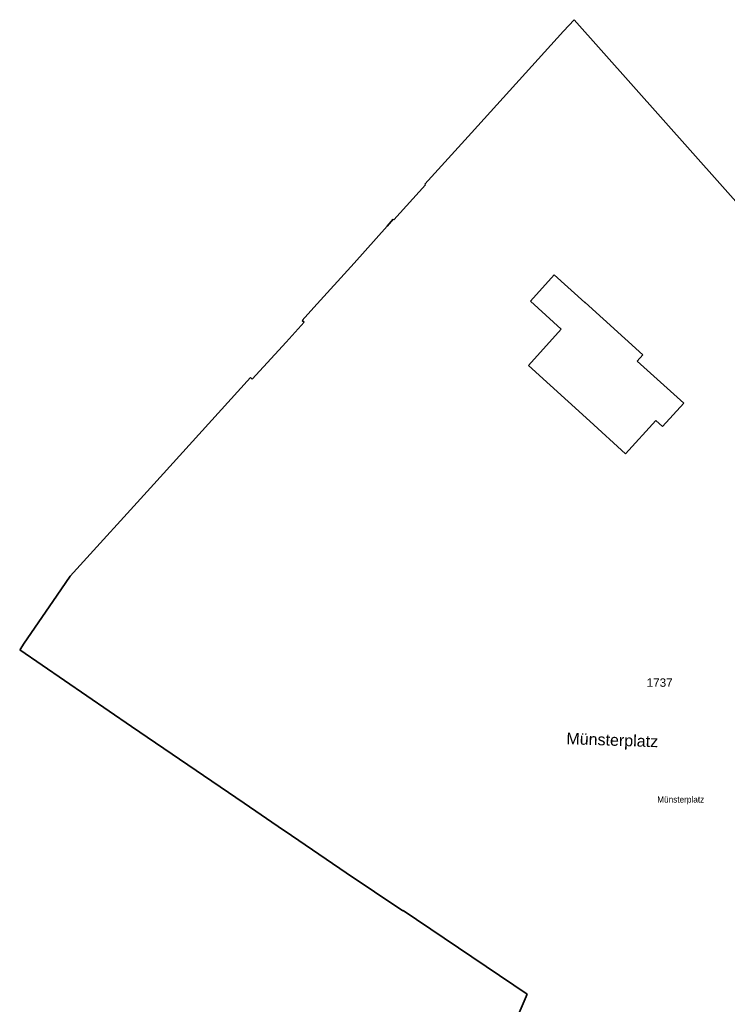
# Model space of a CAD drawing. Header units: metres. Extents: x 32365810 to 32367010, y 5620411 to 5622366.
# Tile 12 of 198: x 32365810 to 32365891, y 5621952 to 5622064. Entities that reach past the tile are written whole.
import ezdxf

# ---------------------------------------------------------------- set-up
doc = ezdxf.new("R2010")
doc.units = ezdxf.units.M
doc.linetypes.add('1600.2028', pattern=[0])
doc.layers.add('Flurstücke_Grenzpunkte', color=11, linetype='CONTINUOUS')
doc.layers.add('Lagebezeichnungen', color=12, linetype='CONTINUOUS')
doc.styles.add('Flurstücksnummer - K 10 700', font='Arial.ttf')
doc.styles.add('Name - Bauwerk_ Industrie_ Nutzung - F 14', font='Arial.ttf')
doc.styles.add('Straßename', font='Arial.ttf', dxfattribs={"width": 0.95})

# ---------------------------------------------------------------- blocks, each defined once
blk = doc.blocks.new('O997')
at = {"layer": 'Flurstücke_Grenzpunkte', "color": 7, "linetype": '1600.2028', "lineweight": 35}
for p, q in [((32365873.174, 5622063.668), (32365871.972, 5622062.387)), ((32365893.028, 5622041.355), (32365873.174, 5622063.668)), ((32365871.972, 5622062.387), (32365861.534, 5622050.862)), ((32365861.534, 5622050.862), (32365857.02, 5622045.879)), ((32365856.34, 5622044.961), (32365852.773, 5622040.984)), ((32365857.02, 5622045.879), (32365856.259, 5622045.039)), ((32365856.259, 5622045.039), (32365856.34, 5622044.961)), ((32365852.695, 5622041.057), (32365851.99, 5622040.265)), ((32365852.773, 5622040.984), (32365852.695, 5622041.057)), ((32365851.99, 5622040.265), (32365848.27, 5622036.089)), ((32365848.27, 5622036.089), (32365843.712, 5622031.059)), ((32365870.914, 5622034.756), (32365868.222, 5622031.791)), ((32365874.402, 5622031.617), (32365870.914, 5622034.756)), ((32365868.222, 5622031.791), (32365871.719, 5622028.626)), ((32365874.427, 5622031.647), (32365874.402, 5622031.617)), ((32365880.938, 5622025.7), (32365874.427, 5622031.647)), ((32365843.712, 5622031.059), (32365842.383, 5622029.592)), ((32365842.598, 5622029.397), (32365840.557, 5622027.149)), ((32365842.383, 5622029.592), (32365842.598, 5622029.397)), ((32365871.719, 5622028.626), (32365868.002, 5622024.515)), ((32365840.557, 5622027.149), (32365836.736, 5622022.944)), ((32365880.309, 5622025.003), (32365880.938, 5622025.7)), ((32365885.579, 5622020.247), (32365880.309, 5622025.003)), ((32365868.002, 5622024.515), (32365874.959, 5622018.177)), ((32365836.528, 5622023.132), (32365830.688, 5622016.686)), ((32365836.736, 5622022.944), (32365836.528, 5622023.132)), ((32365883.162, 5622017.581), (32365885.579, 5622020.247)), ((32365874.959, 5622018.177), (32365879.005, 5622014.491)), ((32365879.005, 5622014.491), (32365882.414, 5622018.258)), ((32365882.414, 5622018.258), (32365883.162, 5622017.581)), ((32365830.688, 5622016.686), (32365825.592, 5622011.068)), ((32365825.592, 5622011.068), (32365816.116, 5622000.619)), ((32365816.116, 5622000.619), (32365814.159, 5621997.769)), ((32365814.159, 5621997.769), (32365810.92, 5621993.052)), ((32365810.92, 5621993.052), (32365810.434, 5621992.343)), ((32365810.434, 5621992.343), (32365810.397, 5621992.291)), ((32365810.397, 5621992.291), (32365823.068, 5621983.601)), ((32365823.068, 5621983.601), (32365835.812, 5621974.92)), ((32365835.812, 5621974.92), (32365840.274, 5621971.881)), ((32365840.274, 5621971.881), (32365840.44, 5621971.768)), ((32365840.44, 5621971.768), (32365847.376, 5621967.043)), ((32365847.376, 5621967.043), (32365853.783, 5621962.727)), ((32365853.783, 5621962.727), (32365853.822, 5621962.785)), ((32365853.822, 5621962.785), (32365867.838, 5621953.308)), ((32365867.838, 5621953.308), (32365864.132, 5621944.619))]:
    blk.add_line(p, q, dxfattribs=at)
at = {"layer": 'Flurstücke_Grenzpunkte', "color": 7, "lineweight": 18, "insert": (32365882.854, 5621988.094), "char_height": 0.95, "attachment_point": 8, "line_spacing_factor": 0.69, "style": 'Flurstücksnummer - K 10 700', "bg_fill": 2}
blk.add_mtext('1737', dxfattribs=at)

msp = doc.modelspace()

# ---------------------------------------------------------------- texts
at = {"layer": 'Lagebezeichnungen', "color": 7, "lineweight": 18, "insert": (32365872.262, 5621981.222), "char_height": 1.3, "attachment_point": 7, "rotation": 358.0429119, "line_spacing_factor": 0.69, "style": 'Name - Bauwerk_ Industrie_ Nutzung - F 14', "bg_fill": 2}
msp.add_mtext('Münsterplatz', dxfattribs=at)
at = {"layer": 'Lagebezeichnungen', "color": 7, "lineweight": 18, "insert": (32365885.242, 5621974.781), "char_height": 0.7, "attachment_point": 8, "line_spacing_factor": 0.69, "style": 'Straßename', "bg_fill": 2}
msp.add_mtext('Münsterplatz', dxfattribs=at)

# ---------------------------------------------------------------- next in the draw order: block references
at = {"layer": 'Flurstücke_Grenzpunkte', "color": 7, "true_color": 0xffffff}
msp.add_blockref('O997', (0, 0), dxfattribs=at)

doc.saveas('drawing.dxf')
